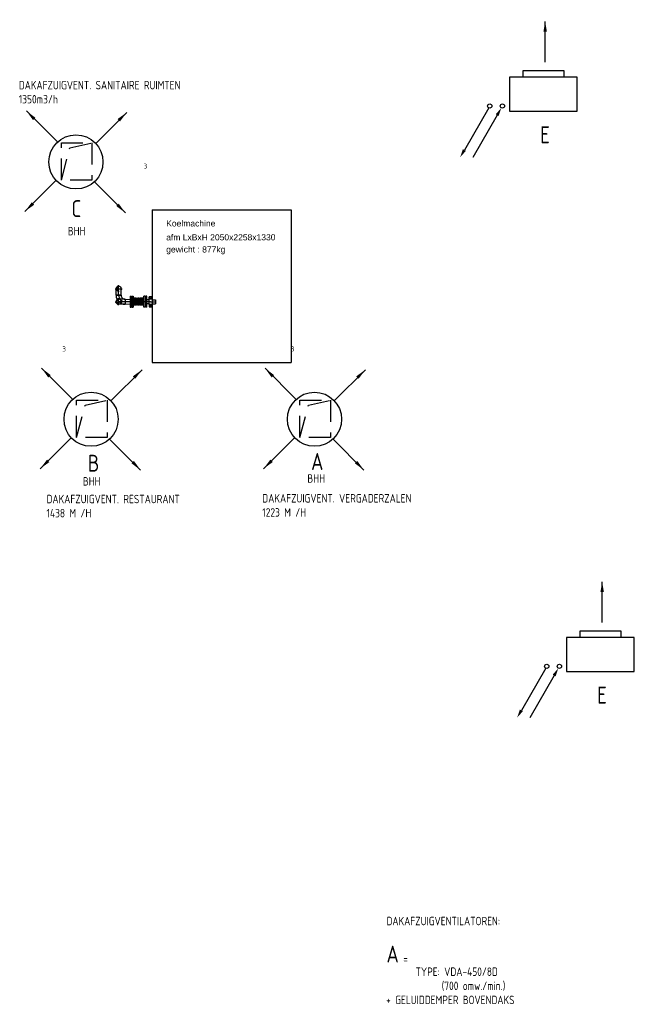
# Model space of a CAD drawing. Extents: x -156717 to 425753, y -51191 to 363295.
# Tile 140 of 256: x 92767 to 101847, y 102980 to 117520. Entities that reach past the tile are written whole.
import ezdxf
from ezdxf.enums import TextEntityAlignment as Align
from ezdxf.lldxf.tags import DXFTag

# ---------------------------------------------------------------- set-up
doc = ezdxf.new("R2010")
doc.units = 0
doc.header["$LTSCALE"] = 50
for name, pattern in [('CENTER', [2, 1.25, -0.25, 0.25, -0.25]), ('HIDDEN', [9.525, 6.35, -3.175]), ('STREEPJES', [0.1, 0.05, -0.05])]:
    doc.linetypes.add(name, pattern=pattern)
doc.layers.get('0').update_dxf_attribs({"linetype": 'CONTINUOUS'})
for name, color, linetype in [('57LB', 4, 'CONTINUOUS'), ('WL5501--_D', 151, 'CONTINUOUS'), ('WL5501--_HARTLIJN', 8, 'CONTINUOUS'), ('WL5502--_D', 150, 'CONTINUOUS'), ('WL5502--_HARTLIJN', 8, 'CONTINUOUS'), ('WM570---_TOEVOER', 1, 'CONTINUOUS')]:
    doc.layers.add(name, color=color, linetype=linetype)
doc.styles.add('BURO-018', font='ARIAL.TTF', dxfattribs={"height": 63})
doc.styles.add('BURO-025', font='ARIAL.TTF', dxfattribs={"height": 125})
doc.styles.add('ISO25', font='ISO', dxfattribs={"width": 0.9})
tags = doc.linetypes.add('CENTER2', pattern=[28.575, 19.05, -3.175, 3.175, -3.175]).pattern_tags.tags
tags[10:11] = [DXFTag(74, 4), DXFTag(75, 0), DXFTag(340, '0'), DXFTag(46, 1.0), DXFTag(50, 0.0), DXFTag(44, 0.0), DXFTag(45, 0.0)]
tags[8:9] = [DXFTag(74, 4), DXFTag(75, 0), DXFTag(340, '0'), DXFTag(46, 1.0), DXFTag(50, 0.0), DXFTag(44, 0.0), DXFTag(45, 0.0)]
tags[6:7] = [DXFTag(74, 4), DXFTag(75, 0), DXFTag(340, '0'), DXFTag(46, 1.0), DXFTag(50, 0.0), DXFTag(44, 0.0), DXFTag(45, 0.0)]
tags[4:5] = [DXFTag(74, 4), DXFTag(75, 0), DXFTag(340, '0'), DXFTag(46, 1.0), DXFTag(50, 0.0), DXFTag(44, 0.0), DXFTag(45, 0.0)]

# ---------------------------------------------------------------- blocks, each defined once
blk = doc.blocks.new('*U1876')
at = {"color": 8, "linetype": 'STREEPJES', "ltscale": 10}
blk.add_circle((0, 0, -277), 38, dxfattribs=at)
blk.add_circle((0, 0, -277), 38, dxfattribs=at)
for centre, radius, start, end in [((0, 0, -277), 30.4, 180, 0), ((0, 7, -277), 31.3, 193.3512, 346.6488)]:
    blk.add_arc(centre, radius, start, end, dxfattribs=at)
at = {"layer": 'WL5501--_HARTLIJN', "linetype": 'CENTER2'}
for p, q in [((53, 0, -277), (-53, 0, -277)), ((0, -53, -277), (0, 53, -277))]:
    blk.add_line(p, q, dxfattribs=at)
blk.add_circle((0, 0, -277), 0.075, dxfattribs=at)
at = {"layer": 'WL5501--_D', "color": 2, "style": 'BURO-025'}
blk.add_attdef('POSNR', text='', height=125, dxfattribs=at).set_placement((0, 0), align=Align.MIDDLE)
blk = doc.blocks.new('*U1877')
at = {"color": 0, "ltscale": 10}
for p, q in [((-95, 38, -372), (-82, 38, -372)), ((-95, -38, -372), (-95, 38, -372)), ((-82, 38, -372), (-58, 38, -372)), ((-58, 38, -372), (-37, 38, -372)), ((-37, 38, -372), (-19, 38, -372)), ((-19, 38, -372), (-6, 38, -372)), ((-6, 38, -372), (0, 38, -372)), ((-95, -38, -372), (-82, -38, -372)), ((-82, -38, -372), (-58, -38, -372)), ((-58, -38, -372), (-37, -38, -372)), ((-37, -38, -372), (-19, -38, -372)), ((-19, -38, -372), (-6, -38, -372)), ((-6, -38, -372), (0, -38, -372))]:
    blk.add_line(p, q, dxfattribs=at)
blk.add_arc((0, 0, -372), 38.1, 270, 90, dxfattribs=at)
at = {"layer": 'WL5501--_HARTLIJN', "linetype": 'CENTER2'}
blk.add_line((-95, 0, -372), (0, 0, -372), dxfattribs=at)
at = {"layer": 'WL5501--_D', "color": 2, "style": 'BURO-025'}
blk.add_attdef('POSNR', text='', height=125, dxfattribs=at).set_placement((0, 0), align=Align.MIDDLE)
blk = doc.blocks.new('*U1878')
at = {"color": 0, "ltscale": 10}
for p, q in [((90, 38, -372), (13, 31, -372)), ((90, -38, -372), (90, 38, -372)), ((90, -38, -372), (13, -31, -372))]:
    blk.add_line(p, q, dxfattribs=at)
at = {"layer": 'WL5501--_HARTLIJN', "linetype": 'CENTER2'}
blk.add_line((0, 0, -372), (90, 0, -372), dxfattribs=at)
for centre in [(0, 0, -372), (90, 0, -372)]:
    blk.add_circle(centre, 0.075, dxfattribs=at)
at = {"layer": 'WL5501--_D', "color": 2, "style": 'BURO-025'}
blk.add_attdef('POSNR', text='', height=125, dxfattribs=at).set_placement((0, 0), align=Align.MIDDLE)
blk = doc.blocks.new('*U1879')
at = {"color": 0, "ltscale": 10}
for p, q in [((23, 30, -372), (54, 30, -372)), ((23, -30, -372), (54, -30, -372))]:
    blk.add_line(p, q, dxfattribs=at)
at = {"layer": 'WL5501--_HARTLIJN', "linetype": 'CENTER2'}
blk.add_line((0, 0, -372), (67, 0, -372), dxfattribs=at)
at = {"layer": 'WL5501--_D', "color": 2, "style": 'BURO-025'}
blk.add_attdef('POSNR', text='', height=125, dxfattribs=at).set_placement((0, 0), align=Align.MIDDLE)
blk = doc.blocks.new('*U1880')
at = {"color": 0, "ltscale": 10}
for p, q in [((23, 30, -372), (54, 30, -372)), ((23, -30, -372), (54, -30, -372))]:
    blk.add_line(p, q, dxfattribs=at)
at = {"layer": 'WL5501--_HARTLIJN', "linetype": 'CENTER2'}
blk.add_line((0, 0, -372), (67, 0, -372), dxfattribs=at)
at = {"layer": 'WL5501--_D', "color": 2, "style": 'BURO-025'}
blk.add_attdef('POSNR', text='', height=125, dxfattribs=at).set_placement((0, 0), align=Align.MIDDLE)
blk = doc.blocks.new('*U1881')
at = {"color": 2, "ltscale": 10}
for p, q in [((-21, 82.5, -372), (-3, 82.5, -372)), ((-21, 82.5, -372), (-21, -82.5, -372)), ((-3, 82.5, -372), (-3, -82.5, -372)), ((-3, 51, -372), (0, 51, -372)), ((0, 51, -372), (0, -51, -372)), ((0, 51, -372), (0, -51, -372)), ((-21, -82.5, -372), (-3, -82.5, -372)), ((-3, -51, -372), (0, -51, -372))]:
    blk.add_line(p, q, dxfattribs=at)
at = {"layer": 'WL5501--_HARTLIJN', "linetype": 'CENTER'}
blk.add_line((-8, 0, -372), (0, 0, -372), dxfattribs=at)
at = {"layer": 'WL5501--_D', "color": 2, "style": 'BURO-025'}
blk.add_attdef('POSNR', text='', height=125, dxfattribs=at).set_placement((0, 0), align=Align.MIDDLE)
at = {"layer": 'WL5501--_D', "color": 2, "style": 'BURO-025', "flags": 1}
blk.add_attdef('FABR', text='', height=125, dxfattribs=at).set_placement((0, 0), align=Align.MIDDLE)
blk = doc.blocks.new('*U1882')
at = {"color": 2, "ltscale": 10}
for p, q in [((0, 51, -372), (2, 51, -372)), ((0, 51, -372), (0, -51, -372)), ((2, 51, -372), (2, -51, -372)), ((0, -51, -372), (2, -51, -372))]:
    blk.add_line(p, q, dxfattribs=at)
at = {"layer": 'WL5501--_HARTLIJN', "linetype": 'CENTER2'}
blk.add_line((0, 0, -372), (2, 0, -372), dxfattribs=at)
blk = doc.blocks.new('*U1883')
at = {"color": 2, "ltscale": 10}
for p, q in [((-100, 51, -372), (-97, 51, -372)), ((-100, 51, -372), (-100, -51, -372)), ((-97, 82.5, -372), (-79, 82.5, -372)), ((-97, -82.5, -372), (-97, 82.5, -372)), ((-79, 82.5, -372), (-79, -82.5, -372)), ((-79, 30.15, -372), (-68, 30.15, -372)), ((-68, 51, -372), (-58, 51, -372)), ((-68, 51, -372), (-68, -51, -372)), ((-58, 51, -372), (-58, -51, -372)), ((-58, 30.15, -372), (-50, 30.15, -372)), ((-50, 51, -372), (-40, 51, -372)), ((-50, 51, -372), (-50, -51, -372)), ((-40, 51, -372), (-40, -51, -372)), ((-40, 30.15, -372), (-32, 30.15, -372)), ((-32, 51, -372), (-22, 51, -372)), ((-32, 51, -372), (-32, -51, -372)), ((-22, 51, -372), (-22, -51, -372)), ((-22, 30.15, -372), (-14, 30.15, -372)), ((-14, 51, -372), (-4, 51, -372)), ((-14, 51, -372), (-14, -51, -372)), ((-4, 51, -372), (-4, -51, -372)), ((-4, 30.15, -372), (4, 30.15, -372)), ((4, 51, -372), (14, 51, -372)), ((4, 51, -372), (4, -51, -372)), ((14, 51, -372), (14, -51, -372)), ((14, 30.15, -372), (22, 30.15, -372)), ((22, 51, -372), (32, 51, -372)), ((22, 51, -372), (22, -51, -372)), ((32, 51, -372), (32, -51, -372)), ((32, 30.15, -372), (40, 30.15, -372)), ((40, 51, -372), (50, 51, -372)), ((40, 51, -372), (40, -51, -372)), ((50, 51, -372), (50, -51, -372)), ((50, 30.15, -372), (58, 30.15, -372)), ((58, 51, -372), (68, 51, -372)), ((58, 51, -372), (58, -51, -372)), ((68, 51, -372), (68, -51, -372)), ((68, 30.15, -372), (79, 30.15, -372)), ((97, 82.5, -372), (79, 82.5, -372)), ((79, -82.5, -372), (79, 82.5, -372)), ((97, 82.5, -372), (97, -82.5, -372)), ((100, 51, -372), (97, 51, -372)), ((100, -51, -372), (100, 51, -372)), ((-100, -51, -372), (-97, -51, -372)), ((-97, -82.5, -372), (-79, -82.5, -372)), ((-79, -30.15, -372), (-68, -30.15, -372)), ((-68, -51, -372), (-58, -51, -372)), ((-58, -30.15, -372), (-50, -30.15, -372)), ((-50, -51, -372), (-40, -51, -372)), ((-40, -30.15, -372), (-32, -30.15, -372)), ((-32, -51, -372), (-22, -51, -372)), ((-22, -30.15, -372), (-14, -30.15, -372)), ((-14, -51, -372), (-4, -51, -372)), ((-4, -30.15, -372), (4, -30.15, -372)), ((4, -51, -372), (14, -51, -372)), ((14, -30.15, -372), (22, -30.15, -372)), ((22, -51, -372), (32, -51, -372)), ((32, -30.15, -372), (40, -30.15, -372)), ((40, -51, -372), (50, -51, -372)), ((50, -30.15, -372), (58, -30.15, -372)), ((58, -51, -372), (68, -51, -372)), ((68, -30.15, -372), (79, -30.15, -372)), ((97, -82.5, -372), (79, -82.5, -372)), ((100, -51, -372), (97, -51, -372))]:
    blk.add_line(p, q, dxfattribs=at)
at = {"layer": 'WL5501--_HARTLIJN', "linetype": 'CENTER'}
blk.add_line((-100, 0, -372), (100, 0, -372), dxfattribs=at)
at = {"layer": 'WL5501--_D', "color": 2, "style": 'BURO-025'}
blk.add_attdef('POSNR', text='', height=125, dxfattribs=at).set_placement((0, 0), align=Align.MIDDLE)
at = {"layer": 'WL5501--_D', "color": 2, "style": 'BURO-025', "flags": 1}
for tag in ['TYPE', 'FABR']:
    blk.add_attdef(tag, text='', height=125, dxfattribs=at).set_placement((0, 0), align=Align.MIDDLE)
blk = doc.blocks.new('*U1884')
at = {"color": 2, "ltscale": 10}
for p, q in [((-21, 82.5, -372), (-3, 82.5, -372)), ((-21, 82.5, -372), (-21, -82.5, -372)), ((-3, 82.5, -372), (-3, -82.5, -372)), ((-3, 51, -372), (0, 51, -372)), ((0, 51, -372), (0, -51, -372)), ((0, 51, -372), (0, -51, -372)), ((-21, -82.5, -372), (-3, -82.5, -372)), ((-3, -51, -372), (0, -51, -372))]:
    blk.add_line(p, q, dxfattribs=at)
at = {"layer": 'WL5501--_HARTLIJN', "linetype": 'CENTER'}
blk.add_line((-8, 0, -372), (0, 0, -372), dxfattribs=at)
at = {"layer": 'WL5501--_D', "color": 2, "style": 'BURO-025'}
blk.add_attdef('POSNR', text='', height=125, dxfattribs=at).set_placement((0, 0), align=Align.MIDDLE)
at = {"layer": 'WL5501--_D', "color": 2, "style": 'BURO-025', "flags": 1}
blk.add_attdef('FABR', text='', height=125, dxfattribs=at).set_placement((0, 0), align=Align.MIDDLE)
blk = doc.blocks.new('*U1885')
at = {"color": 2, "ltscale": 10}
for p, q in [((0, 51, -372), (2, 51, -372)), ((0, 51, -372), (0, -51, -372)), ((2, 51, -372), (2, -51, -372)), ((0, -51, -372), (2, -51, -372))]:
    blk.add_line(p, q, dxfattribs=at)
at = {"layer": 'WL5501--_HARTLIJN', "linetype": 'CENTER2'}
blk.add_line((0, 0, -372), (2, 0, -372), dxfattribs=at)
blk = doc.blocks.new('*U1886')
at = {"color": 2, "ltscale": 10}
for p, q in [((-23, 42, -372), (-20, 42, -372)), ((-23, -42, -372), (-23, 42, -372)), ((-20, 37, -372), (-20, 74, -372)), ((22, 74, -372), (-20, 74, -372)), ((22, 37, -372), (-20, 37, -372)), ((-11, 65, -372), (1, 72, -372)), ((-11, 51, -372), (-11, 65, -372)), ((1, 44, -372), (-11, 51, -372)), ((1, 72, -372), (13, 65, -372)), ((13, 51, -372), (1, 44, -372)), ((13, 65, -372), (13, 51, -372)), ((22, 37, -372), (22, 74, -372)), ((22, 42, -372), (24, 42, -372)), ((24, 42, -372), (24, -42, -372)), ((-23, -42, -372), (-20, -42, -372)), ((-20, -37, -372), (-20, -74, -372)), ((-20, -37, -372), (22, -37, -372)), ((-20, -74, -372), (22, -74, -372)), ((-11, -51, -372), (1, -44, -372)), ((-11, -65, -372), (-11, -51, -372)), ((1, -72, -372), (-11, -65, -372)), ((1, -44, -372), (13, -51, -372)), ((13, -65, -372), (1, -72, -372)), ((13, -51, -372), (13, -65, -372)), ((22, -37, -372), (22, -74, -372)), ((22, -42, -372), (24, -42, -372))]:
    blk.add_line(p, q, dxfattribs=at)
at = {"layer": 'WL5501--_HARTLIJN', "linetype": 'CENTER'}
blk.add_line((0, 0, -372), (2, 0, -372), dxfattribs=at)
at = {"layer": 'WL5501--_D', "color": 2, "style": 'BURO-025'}
blk.add_attdef('POSNR', text='', height=125, dxfattribs=at).set_placement((0, 0), align=Align.MIDDLE)
at = {"layer": 'WL5501--_D', "color": 2, "style": 'BURO-025', "flags": 1}
blk.add_attdef('FABR', text='', height=125, dxfattribs=at).set_placement((0, 0), align=Align.MIDDLE)
blk = doc.blocks.new('*U1887')
at = {"color": 0, "ltscale": 10}
for p, q in [((23, 30, -372), (24, 30, -372)), ((23, -30, -372), (24, -30, -372))]:
    blk.add_line(p, q, dxfattribs=at)
at = {"color": 8, "linetype": 'STREEPJES', "ltscale": 10}
for p, q in [((24, 30, -372), (70, 30, -372)), ((70, 30, -372), (70, -30, -372)), ((24, -30, -372), (70, -30, -372))]:
    blk.add_line(p, q, dxfattribs=at)
at = {"layer": 'WL5501--_HARTLIJN', "linetype": 'CENTER2'}
blk.add_line((0, 0, -372), (70, 0, -372), dxfattribs=at)
at = {"layer": 'WL5501--_D', "color": 2, "style": 'BURO-025'}
blk.add_attdef('POSNR', text='', height=125, dxfattribs=at).set_placement((0, 0), align=Align.MIDDLE)
blk = doc.blocks.new('*U1888')
at = {"color": 2, "ltscale": 10}
for p, q in [((1025, 1129, -865), (-1025, 1129, -865)), ((-1025, -1129, -865), (-1025, 1129, -865)), ((1025, -1129, -865), (1025, 1129, -865)), ((1025, -1129, -865), (-1025, -1129, -865))]:
    blk.add_line(p, q, dxfattribs=at)
at = {"layer": 'WL5501--_D', "color": 2, "style": 'BURO-025'}
blk.add_attdef('POSNR', text='', height=125, dxfattribs=at).set_placement((0, 0), align=Align.MIDDLE)
blk = doc.blocks.new('*U1889')
at = {"color": 0, "ltscale": 10}
for p, q in [((23, 30, -569), (54, 30, -569)), ((23, -30, -569), (54, -30, -569))]:
    blk.add_line(p, q, dxfattribs=at)
at = {"layer": 'WL5501--_HARTLIJN', "linetype": 'CENTER2'}
blk.add_line((0, 0, -569), (67, 0, -569), dxfattribs=at)
at = {"layer": 'WL5501--_D', "color": 2, "style": 'BURO-025'}
blk.add_attdef('POSNR', text='', height=125, dxfattribs=at).set_placement((0, 0), align=Align.MIDDLE)
blk = doc.blocks.new('*U1890')
at = {"color": 0, "ltscale": 10}
for p, q in [((-95, 38, -569), (-82, 38, -569)), ((-95, -38, -569), (-95, 38, -569)), ((-82, 38, -569), (-58, 38, -569)), ((-58, 38, -569), (-37, 38, -569)), ((-37, 38, -569), (-19, 38, -569)), ((-19, 38, -569), (-6, 38, -569)), ((-6, 38, -569), (0, 38, -569)), ((-95, -38, -569), (-82, -38, -569)), ((-82, -38, -569), (-58, -38, -569)), ((-58, -38, -569), (-37, -38, -569)), ((-37, -38, -569), (-19, -38, -569)), ((-19, -38, -569), (-6, -38, -569)), ((-6, -38, -569), (0, -38, -569))]:
    blk.add_line(p, q, dxfattribs=at)
blk.add_arc((0, 0, -569), 38.1, 270, 90, dxfattribs=at)
at = {"layer": 'WL5502--_HARTLIJN', "linetype": 'CENTER2'}
blk.add_line((-95, 0, -569), (0, 0, -569), dxfattribs=at)
at = {"layer": 'WL5502--_D', "color": 2, "style": 'BURO-025'}
blk.add_attdef('POSNR', text='', height=125, dxfattribs=at).set_placement((0, 0), align=Align.MIDDLE)
blk = doc.blocks.new('*U1891')
at = {"color": 0, "ltscale": 10}
for p, q in [((-95, -38.05, -569), (-95, 38.05, -569)), ((38.05, -95, -569), (-38.05, -95, -569))]:
    blk.add_line(p, q, dxfattribs=at)
for radius, start in [(133.05, 0), (56.95, 360)]:
    blk.add_arc((-95, -95, -569), radius, start, 90, dxfattribs=at)
at = {"layer": 'WL5502--_HARTLIJN', "linetype": 'CENTER2'}
blk.add_arc((-95, -95, -569), 95, 0, 90, dxfattribs=at)
at = {"layer": 'WL5502--_D', "color": 2, "style": 'BURO-025'}
blk.add_attdef('POSNR', text='', height=125, dxfattribs=at).set_placement((0, 0), align=Align.MIDDLE)
blk = doc.blocks.new('*U1892')
at = {"color": 0, "ltscale": 10}
for p, q in [((90, 38, -569), (13, 31, -569)), ((90, -38, -569), (90, 38, -569)), ((90, -38, -569), (13, -31, -569))]:
    blk.add_line(p, q, dxfattribs=at)
at = {"layer": 'WL5502--_HARTLIJN', "linetype": 'CENTER2'}
blk.add_line((0, 0, -569), (90, 0, -569), dxfattribs=at)
for centre in [(0, 0, -569), (90, 0, -569)]:
    blk.add_circle(centre, 0.075, dxfattribs=at)
at = {"layer": 'WL5502--_D', "color": 2, "style": 'BURO-025'}
blk.add_attdef('POSNR', text='', height=125, dxfattribs=at).set_placement((0, 0), align=Align.MIDDLE)
blk = doc.blocks.new('*U1893')
at = {"color": 2, "ltscale": 10}
for p, q in [((-21, 82.5, -569), (-3, 82.5, -569)), ((-21, 82.5, -569), (-21, -82.5, -569)), ((-3, 82.5, -569), (-3, -82.5, -569)), ((-3, 51, -569), (0, 51, -569)), ((0, 51, -569), (0, -51, -569)), ((0, 51, -569), (0, -51, -569)), ((-21, -82.5, -569), (-3, -82.5, -569)), ((-3, -51, -569), (0, -51, -569))]:
    blk.add_line(p, q, dxfattribs=at)
at = {"layer": 'WL5502--_HARTLIJN', "linetype": 'CENTER'}
blk.add_line((-8, 0, -569), (0, 0, -569), dxfattribs=at)
at = {"layer": 'WL5502--_D', "color": 2, "style": 'BURO-025'}
blk.add_attdef('POSNR', text='', height=125, dxfattribs=at).set_placement((0, 0), align=Align.MIDDLE)
at = {"layer": 'WL5502--_D', "color": 2, "style": 'BURO-025', "flags": 1}
blk.add_attdef('FABR', text='', height=125, dxfattribs=at).set_placement((0, 0), align=Align.MIDDLE)
blk = doc.blocks.new('*U1894')
at = {"color": 2, "ltscale": 10}
for p, q in [((0, 51, -569), (2, 51, -569)), ((0, 51, -569), (0, -51, -569)), ((2, 51, -569), (2, -51, -569)), ((0, -51, -569), (2, -51, -569))]:
    blk.add_line(p, q, dxfattribs=at)
at = {"layer": 'WL5502--_HARTLIJN', "linetype": 'CENTER2'}
blk.add_line((0, 0, -569), (2, 0, -569), dxfattribs=at)
blk = doc.blocks.new('*U1895')
at = {"color": 2, "ltscale": 10}
for p, q in [((-100, 51, -569), (-97, 51, -569)), ((-100, 51, -569), (-100, -51, -569)), ((-97, 82.5, -569), (-79, 82.5, -569)), ((-97, -82.5, -569), (-97, 82.5, -569)), ((-79, 82.5, -569), (-79, -82.5, -569)), ((-79, 30.15, -569), (-68, 30.15, -569)), ((-68, 51, -569), (-58, 51, -569)), ((-68, 51, -569), (-68, -51, -569)), ((-58, 51, -569), (-58, -51, -569)), ((-58, 30.15, -569), (-50, 30.15, -569)), ((-50, 51, -569), (-40, 51, -569)), ((-50, 51, -569), (-50, -51, -569)), ((-40, 51, -569), (-40, -51, -569)), ((-40, 30.15, -569), (-32, 30.15, -569)), ((-32, 51, -569), (-22, 51, -569)), ((-32, 51, -569), (-32, -51, -569)), ((-22, 51, -569), (-22, -51, -569)), ((-22, 30.15, -569), (-14, 30.15, -569)), ((-14, 51, -569), (-4, 51, -569)), ((-14, 51, -569), (-14, -51, -569)), ((-4, 51, -569), (-4, -51, -569)), ((-4, 30.15, -569), (4, 30.15, -569)), ((4, 51, -569), (14, 51, -569)), ((4, 51, -569), (4, -51, -569)), ((14, 51, -569), (14, -51, -569)), ((14, 30.15, -569), (22, 30.15, -569)), ((22, 51, -569), (32, 51, -569)), ((22, 51, -569), (22, -51, -569)), ((32, 51, -569), (32, -51, -569)), ((32, 30.15, -569), (40, 30.15, -569)), ((40, 51, -569), (50, 51, -569)), ((40, 51, -569), (40, -51, -569)), ((50, 51, -569), (50, -51, -569)), ((50, 30.15, -569), (58, 30.15, -569)), ((58, 51, -569), (68, 51, -569)), ((58, 51, -569), (58, -51, -569)), ((68, 51, -569), (68, -51, -569)), ((68, 30.15, -569), (79, 30.15, -569)), ((97, 82.5, -569), (79, 82.5, -569)), ((79, -82.5, -569), (79, 82.5, -569)), ((97, 82.5, -569), (97, -82.5, -569)), ((100, 51, -569), (97, 51, -569)), ((100, -51, -569), (100, 51, -569)), ((-100, -51, -569), (-97, -51, -569)), ((-97, -82.5, -569), (-79, -82.5, -569)), ((-79, -30.15, -569), (-68, -30.15, -569)), ((-68, -51, -569), (-58, -51, -569)), ((-58, -30.15, -569), (-50, -30.15, -569)), ((-50, -51, -569), (-40, -51, -569)), ((-40, -30.15, -569), (-32, -30.15, -569)), ((-32, -51, -569), (-22, -51, -569)), ((-22, -30.15, -569), (-14, -30.15, -569)), ((-14, -51, -569), (-4, -51, -569)), ((-4, -30.15, -569), (4, -30.15, -569)), ((4, -51, -569), (14, -51, -569)), ((14, -30.15, -569), (22, -30.15, -569)), ((22, -51, -569), (32, -51, -569)), ((32, -30.15, -569), (40, -30.15, -569)), ((40, -51, -569), (50, -51, -569)), ((50, -30.15, -569), (58, -30.15, -569)), ((58, -51, -569), (68, -51, -569)), ((68, -30.15, -569), (79, -30.15, -569)), ((97, -82.5, -569), (79, -82.5, -569)), ((100, -51, -569), (97, -51, -569))]:
    blk.add_line(p, q, dxfattribs=at)
at = {"layer": 'WL5502--_HARTLIJN', "linetype": 'CENTER'}
blk.add_line((-100, 0, -569), (100, 0, -569), dxfattribs=at)
at = {"layer": 'WL5502--_D', "color": 2, "style": 'BURO-025'}
blk.add_attdef('POSNR', text='', height=125, dxfattribs=at).set_placement((0, 0), align=Align.MIDDLE)
at = {"layer": 'WL5502--_D', "color": 2, "style": 'BURO-025', "flags": 1}
for tag in ['TYPE', 'FABR']:
    blk.add_attdef(tag, text='', height=125, dxfattribs=at).set_placement((0, 0), align=Align.MIDDLE)
blk = doc.blocks.new('*U1896')
at = {"color": 2, "ltscale": 10}
for p, q in [((0, 51, -569), (2, 51, -569)), ((0, 51, -569), (0, -51, -569)), ((2, 51, -569), (2, -51, -569)), ((0, -51, -569), (2, -51, -569))]:
    blk.add_line(p, q, dxfattribs=at)
at = {"layer": 'WL5502--_HARTLIJN', "linetype": 'CENTER2'}
blk.add_line((0, 0, -569), (2, 0, -569), dxfattribs=at)
blk = doc.blocks.new('*U1897')
at = {"color": 2, "ltscale": 10}
for p, q in [((-21, 82.5, -569), (-3, 82.5, -569)), ((-21, 82.5, -569), (-21, -82.5, -569)), ((-3, 82.5, -569), (-3, -82.5, -569)), ((-3, 51, -569), (0, 51, -569)), ((0, 51, -569), (0, -51, -569)), ((0, 51, -569), (0, -51, -569)), ((-21, -82.5, -569), (-3, -82.5, -569)), ((-3, -51, -569), (0, -51, -569))]:
    blk.add_line(p, q, dxfattribs=at)
at = {"layer": 'WL5502--_HARTLIJN', "linetype": 'CENTER'}
blk.add_line((-8, 0, -569), (0, 0, -569), dxfattribs=at)
at = {"layer": 'WL5502--_D', "color": 2, "style": 'BURO-025'}
blk.add_attdef('POSNR', text='', height=125, dxfattribs=at).set_placement((0, 0), align=Align.MIDDLE)
at = {"layer": 'WL5502--_D', "color": 2, "style": 'BURO-025', "flags": 1}
blk.add_attdef('FABR', text='', height=125, dxfattribs=at).set_placement((0, 0), align=Align.MIDDLE)
blk = doc.blocks.new('*U1898')
at = {"color": 0, "ltscale": 10}
for p, q in [((23, 30, -569), (54, 30, -569)), ((23, -30, -569), (54, -30, -569))]:
    blk.add_line(p, q, dxfattribs=at)
at = {"layer": 'WL5502--_HARTLIJN', "linetype": 'CENTER2'}
blk.add_line((0, 0, -569), (67, 0, -569), dxfattribs=at)
at = {"layer": 'WL5502--_D', "color": 2, "style": 'BURO-025'}
blk.add_attdef('POSNR', text='', height=125, dxfattribs=at).set_placement((0, 0), align=Align.MIDDLE)
blk = doc.blocks.new('*U1899')
at = {"color": 2, "ltscale": 10}
for p, q in [((-23, 42, -569), (-20, 42, -569)), ((-23, -42, -569), (-23, 42, -569)), ((-20, 37, -569), (-20, 74, -569)), ((22, 74, -569), (-20, 74, -569)), ((22, 37, -569), (-20, 37, -569)), ((-11, 65, -569), (1, 72, -569)), ((-11, 51, -569), (-11, 65, -569)), ((1, 44, -569), (-11, 51, -569)), ((1, 72, -569), (13, 65, -569)), ((13, 51, -569), (1, 44, -569)), ((13, 65, -569), (13, 51, -569)), ((22, 37, -569), (22, 74, -569)), ((22, 42, -569), (24, 42, -569)), ((24, 42, -569), (24, -42, -569)), ((-23, -42, -569), (-20, -42, -569)), ((-20, -37, -569), (-20, -74, -569)), ((-20, -37, -569), (22, -37, -569)), ((-20, -74, -569), (22, -74, -569)), ((-11, -51, -569), (1, -44, -569)), ((-11, -65, -569), (-11, -51, -569)), ((1, -72, -569), (-11, -65, -569)), ((1, -44, -569), (13, -51, -569)), ((13, -65, -569), (1, -72, -569)), ((13, -51, -569), (13, -65, -569)), ((22, -37, -569), (22, -74, -569)), ((22, -42, -569), (24, -42, -569))]:
    blk.add_line(p, q, dxfattribs=at)
at = {"layer": 'WL5502--_HARTLIJN', "linetype": 'CENTER'}
blk.add_line((0, 0, -569), (2, 0, -569), dxfattribs=at)
at = {"layer": 'WL5502--_D', "color": 2, "style": 'BURO-025'}
blk.add_attdef('POSNR', text='', height=125, dxfattribs=at).set_placement((0, 0), align=Align.MIDDLE)
at = {"layer": 'WL5502--_D', "color": 2, "style": 'BURO-025', "flags": 1}
blk.add_attdef('FABR', text='', height=125, dxfattribs=at).set_placement((0, 0), align=Align.MIDDLE)
blk = doc.blocks.new('*U1900')
at = {"color": 0, "ltscale": 10}
for p, q in [((23, 30, -569), (70, 30, -569)), ((70, 30, -569), (70, -30, -569)), ((23, -30, -569), (70, -30, -569))]:
    blk.add_line(p, q, dxfattribs=at)
at = {"layer": 'WL5502--_HARTLIJN', "linetype": 'CENTER2'}
blk.add_line((0, 0, -569), (70, 0, -569), dxfattribs=at)
at = {"layer": 'WL5502--_D', "color": 2, "style": 'BURO-025'}
blk.add_attdef('POSNR', text='', height=125, dxfattribs=at).set_placement((0, 0), align=Align.MIDDLE)
blk = doc.blocks.new('*U1901')
at = {"color": 8, "linetype": 'STREEPJES', "ltscale": 10}
blk.add_circle((0, 0, -474), 38, dxfattribs=at)
blk.add_circle((0, 0, -474), 38, dxfattribs=at)
for centre, radius, start, end in [((0, 0, -474), 30.4, 90, 270), ((7, 0, -474), 31.3, 103.3512, 256.6488)]:
    blk.add_arc(centre, radius, start, end, dxfattribs=at)
at = {"layer": 'WL5502--_HARTLIJN', "linetype": 'CENTER2'}
for p, q in [((-53, 0, -474), (53, 0, -474)), ((0, -53, -474), (0, 53, -474))]:
    blk.add_line(p, q, dxfattribs=at)
blk.add_circle((0, 0, -474), 0.075, dxfattribs=at)
at = {"layer": 'WL5502--_D', "color": 2, "style": 'BURO-025'}
blk.add_attdef('POSNR', text='', height=125, dxfattribs=at).set_placement((0, 0), align=Align.MIDDLE)
blk = doc.blocks.new('AFZUIG')
at = {"layer": '57LB', "color": 2, "linetype": 'Continuous'}
for p, q in [((-274, 295), (-731, 753)), ((295, 274), (753, 731)), ((-295, -274), (-753, -731)), ((274, -295), (731, -753))]:
    blk.add_line(p, q, dxfattribs=at)
at = {"layer": '57LB', "color": 2, "linetype": 'HIDDEN'}
for p, q in [((-215, 281), (235, 281)), ((-215, -269), (-215, 281)), ((-215, -269), (-90, 206)), ((-90, 206), (235, 281)), ((235, 281), (235, -269)), ((235, -269), (-215, -269))]:
    blk.add_line(p, q, dxfattribs=at)
at = {"layer": '57LB', "color": 2, "linetype": 'Continuous'}
for points in [[(-731, 753, 0, 50, 0), (-615, 634, 50, 50, 0)], [(753, 731, 0, 50, 0), (634, 615, 50, 50, 0)], [(-753, -731, 0, 50, 0), (-634, -615, 50, 50, 0)], [(731, -753, 0, 50, 0), (615, -634, 50, 50, 0)]]:
    blk.add_lwpolyline(points, format="xyseb", dxfattribs=at)
blk.add_circle((0, 0), 400, dxfattribs=at)

msp = doc.modelspace()

# ---------------------------------------------------------------- linework, layer by layer
at = {"color": 2, "linetype": 'Continuous'}
for p, q in [((99695.61593, 116218.29491), (99336.24093, 115595.83915)), ((99820.61593, 116110.04174), (99461.24093, 115487.58598)), ((100537.67525, 107943.29491), (100178.30025, 107320.83915)), ((100662.67525, 107835.04174), (100303.30025, 107212.58598))]:
    msp.add_line(p, q, dxfattribs=at)
for centre in [(99711.24093, 116245.35821), (99898.74093, 116245.35821), (100553.30025, 107970.35821), (100740.80025, 107970.35821)]:
    msp.add_circle(centre, 31.25, dxfattribs=at)
for points in [[(99798.96529, 116122.54174), (99842.26656, 116097.54174), (99883.11593, 116218.29491)], [(99357.89156, 115583.33915), (99314.59029, 115608.33915), (99273.74093, 115487.58598)], [(100641.02461, 107847.54174), (100684.32588, 107822.54174), (100725.17525, 107943.29491)], [(100199.95088, 107308.33915), (100156.64961, 107333.33915), (100115.80025, 107212.58598)]]:
    msp.add_solid(points, dxfattribs=at)
at = {"layer": '57LB', "color": 2, "linetype": 'Continuous'}
for p, q in [((100529.99093, 116895.35821), (100529.99093, 117495.35821)), ((100204.99093, 116770.35821), (100804.99093, 116770.35821)), ((100204.99093, 116670.35821), (100204.99093, 116770.35821)), ((100804.99093, 116770.35821), (100804.99093, 116670.35821)), ((100004.99093, 116670.35821), (100004.99093, 116170.35821)), ((101004.99093, 116670.35821), (100004.99093, 116670.35821)), ((101004.99093, 116170.35821), (101004.99093, 116670.35821)), ((93323.28437, 115715.30843), (92866.31049, 116173.27952)), ((93892.00048, 115694.12409), (94349.97156, 116151.09797)), ((100004.99093, 116170.35821), (101004.99093, 116170.35821)), ((93302.10002, 115146.59233), (92844.12893, 114689.61845)), ((93870.81613, 115125.40798), (94327.79001, 114667.43689)), ((101372.05025, 108620.35821), (101372.05025, 109220.35821)), ((101047.05025, 108395.35821), (101047.05025, 108495.35821)), ((101047.05025, 108495.35821), (101647.05025, 108495.35821)), ((101647.05025, 108495.35821), (101647.05025, 108395.35821)), ((101847.05025, 108395.35821), (100847.05025, 108395.35821)), ((100847.05025, 108395.35821), (100847.05025, 107895.35821)), ((101847.05025, 107895.35821), (101847.05025, 108395.35821)), ((100847.05025, 107895.35821), (101847.05025, 107895.35821))]:
    msp.add_line(p, q, dxfattribs=at)
at = {"layer": '57LB', "color": 2, "linetype": 'HIDDEN'}
for p, q in [((93382.18106, 115151.29293), (93382.18106, 115701.29293)), ((93382.18106, 115701.29293), (93832.18106, 115701.29293)), ((93382.18106, 115151.29293), (93507.18106, 115626.29293)), ((93507.18106, 115626.29293), (93832.18106, 115701.29293)), ((93832.18106, 115701.29293), (93832.18106, 115151.29293)), ((93832.18106, 115151.29293), (93382.18106, 115151.29293))]:
    msp.add_line(p, q, dxfattribs=at)
at = {"layer": '57LB', "color": 2, "linetype": 'Continuous'}
for points in [[(100529.99093, 117495.35821, 0, 50, 0), (100529.99093, 117345.35821, 50, 50, 0)], [(92866.31049, 116173.27952, 0, 50, 0), (92982.03764, 116054.32599, 50, 50, 0)], [(94349.97156, 116151.09797, 0, 50, 0), (94231.01803, 116035.37081, 50, 50, 0)], [(92844.12893, 114689.61845, 0, 50, 0), (92963.08246, 114805.3456, 50, 50, 0)], [(94327.79001, 114667.43689, 0, 50, 0), (94212.06286, 114786.39042, 50, 50, 0)], [(101372.05025, 109220.35821, 0, 50, 0), (101372.05025, 109070.35821, 50, 50, 0)]]:
    msp.add_lwpolyline(points, format="xyseb", dxfattribs=at)
msp.add_circle((93597.05025, 115420.35821), 400, dxfattribs=at)

# ---------------------------------------------------------------- block references
for p in [(93822.05025, 111620.35821), (97122.05025, 111620.35821)]:
    msp.add_blockref('AFZUIG', p, dxfattribs=at)
at = {"layer": 'WL5501--_D'}
for name, p, rotation in [('*U1888', (95751.45025, 113585.16859, 865), 180), ('*U1883', (94523.87165, 113355.4422, 372), 180), ('*U1881', (94625.87165, 113355.4422, 372), 180), ('*U1876', (94228.87165, 113355.4422, 277), 270), ('*U1877', (94228.87165, 113355.4422, 372), 180), ('*U1878', (94413.87165, 113355.4422, 372), 180), ('*U1882', (94625.87165, 113355.4422, 372), 180), ('*U1879', (94701.04941, 113355.4422, 372), 180), ('*U1880', (94701.04941, 113355.4422, 372), 180), ('*U1889', (94701.04941, 113355.4422, 569), 180)]:
    msp.add_blockref(name, p, dxfattribs=dict(at, rotation=rotation))
for name, p in [('*U1884', (94421.87165, 113355.4422, 372)), ('*U1886', (94701.04941, 113355.4422, 372)), ('*U1885', (94421.87165, 113355.4422, 372)), ('*U1887', (94702.74941, 113355.4422, 372))]:
    msp.add_blockref(name, p, dxfattribs=at)
at = {"layer": 'WL5502--_D'}
for name, p in [('*U1901', (94228.87165, 113545.4422, 474)), ('*U1893', (94421.87165, 113355.4422, 569)), ('*U1899', (94701.04941, 113355.4422, 569)), ('*U1894', (94421.87165, 113355.4422, 569)), ('*U1900', (94702.74941, 113355.4422, 569))]:
    msp.add_blockref(name, p, dxfattribs=at)
for name, p, rotation in [('*U1890', (94228.87165, 113545.4422, 569), 90), ('*U1891', (94228.87165, 113355.4422, 569), 180), ('*U1895', (94523.87165, 113355.4422, 569), 180), ('*U1897', (94625.87165, 113355.4422, 569), 180), ('*U1892', (94413.87165, 113355.4422, 569), 180), ('*U1896', (94625.87165, 113355.4422, 569), 180), ('*U1898', (94701.04941, 113355.4422, 569), 180)]:
    msp.add_blockref(name, p, dxfattribs=dict(at, rotation=rotation))

# ---------------------------------------------------------------- texts
at = {"layer": '57LB', "color": 2, "linetype": 'Continuous', "style": 'ISO25', "width": 0.9}
for s, height, p in [('DAKAFZUIGVENT. SANITAIRE RUIMTEN', 125, (92753.30426, 116491.52753)), ('1350m3/h', 125, (92753.30426, 116283.1942)), ('3', 75, (94597.05025, 115320.35821)), ('BHH', 125, (93477.97899, 114334.69461)), ('3', 75, (93397.05025, 112620.35821)), ('3', 75, (96772.05025, 112620.35821)), ('BHH', 125, (97016.91182, 110682.15383)), ('BHH', 125, (93700.51532, 110640.2032)), ('DAKAFZUIGVENT. VERGADERZALEN', 125, (96351.25495, 110389.85183)), ('DAKAFZUIGVENT. RESTAURANT', 125, (93163.50194, 110378.84463)), ('1438 M /H', 125, (93163.50194, 110170.5113)), ('1223 M /H', 125, (96351.25495, 110181.5185)), ('DAKAFZUIGVENTILATOREN:', 125, (98185.72526, 104146.60932)), ('=', 125, (98434.16167, 103588.8908)), ('TYPE: VDA-450/8D', 125, (98615.46107, 103398.51466)), ('      (700 omw./min.)', 125, (98615.46107, 103190.18133)), ('+ GELUIDDEMPER BOVENDAKS', 125, (98180.34252, 102981.848))]:
    msp.add_text(s, height=height, dxfattribs=at).set_placement(p)
at = {"layer": '57LB', "color": 4, "linetype": 'Continuous', "style": 'ISO25', "width": 0.9}
for s, p in [('E', (100454.99093, 115695.35821)), ('C', (93531.52701, 114605.07622)), ('B', (93772.05025, 110845.35821)), ('A', (97072.05025, 110870.35821)), ('E', (101297.05025, 107420.35821)), ('A', (98185.72526, 103596.60932))]:
    msp.add_text(s, height=250, dxfattribs=at).set_placement(p)
at = {"layer": 'WM570---_TOEVOER', "color": 1, "style": 'BURO-018'}
for s, p in [('Koelmachine', (94931.52986, 114466.80055)), ('afm LxBxH 2050x2258x1330', (94931.52986, 114261.63878)), ('gewicht : 877kg ', (94931.52986, 114082.48607))]:
    msp.add_text(s, height=90, dxfattribs=at).set_placement(p)

doc.saveas('drawing.dxf')
